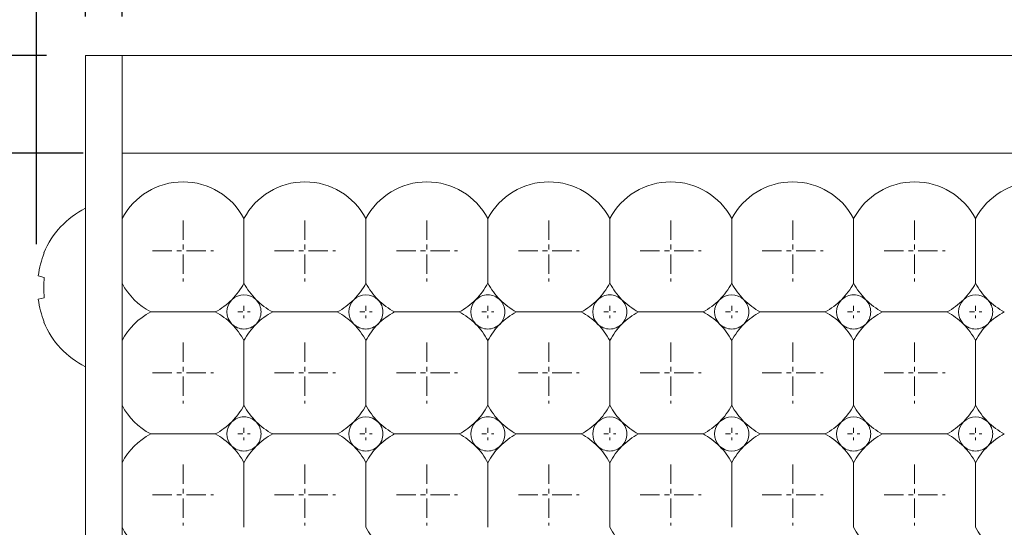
# Model space of a CAD drawing. Header units: millimetres. Extents: x -201 to 202, y 143 to 428.
# Tile 3 of 28: x -120 to -99, y 294 to 304. Entities that reach past the tile are written whole.
import ezdxf

# ---------------------------------------------------------------- set-up
doc = ezdxf.new("R2010")
doc.units = ezdxf.units.MM
doc.header["$LTSCALE"] = 0.25
doc.linetypes.add('CENTER', pattern=[50.800000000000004, 31.75, -6.35, 6.35, -6.35])
for name, color, linetype, lineweight in [('BASE', 7, 'Continuous', 20), ('CENTER', 1, 'CENTER', 9), ('DIMENSION', 6, 'Continuous', 9), ('LED LENS', 7, 'Continuous', 20), ('MXB8146', 7, 'Continuous', 20), ('SIDE PLATE', 7, 'Continuous', 20)]:
    doc.layers.add(name, color=color, linetype=linetype, lineweight=lineweight)
doc.styles.add('VS Standard', font='msgothic.ttc', dxfattribs={"height": 3})
doc.dimstyles.new('VS Standard x0.5', dxfattribs={"dimtxt": 3, "dimasz": 3, "dimexe": 0.5, "dimexo": 0.8, "dimgap": 0.5, "dimtad": 3, "dimlfac": 2, "dimrnd": 0.0001, "dimzin": 9, "dimdsep": 46, "dimtxsty": 'VS Standard', "dimcen": 0, "dimaunit": 1, "dimadec": 0, "dimazin": 2, "dimtfac": 1, "dimtmove": 0, "dimatfit": 3, "dimfxl": 1, "dimtolj": 1, "dimtzin": 0, "dimarcsym": 0})

# ---------------------------------------------------------------- blocks, each defined once
blk = doc.blocks.new('*D234')
at = {"layer": 'Defpoints', "color": 0}
for p in [(83.249331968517, 324.157393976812), (-118.250666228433, 303.238165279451), (83.249331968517, 303.238165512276)]:
    blk.add_point(p, dxfattribs=at)
at = {"layer": 'DIMENSION', "color": 0, "lineweight": -2}
for p, q in [((-118.250666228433, 304.038165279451), (-118.250666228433, 324.657393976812)), ((83.249331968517, 304.038165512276), (83.249331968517, 324.657393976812)), ((-115.250666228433, 324.157393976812), (80.249331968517, 324.157393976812))]:
    blk.add_line(p, q, dxfattribs=at)
at = {"layer": 'DIMENSION', "color": 0}
for points in [[(-115.250666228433, 324.657393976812), (-115.250666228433, 323.657393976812), (-118.250666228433, 324.157393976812)], [(80.249331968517, 323.657393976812), (80.249331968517, 324.657393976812), (83.249331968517, 324.157393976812)]]:
    blk.add_solid(points, dxfattribs=at)
at = {"layer": 'DIMENSION', "color": 0, "insert": (-17.500667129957, 326.157956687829), "char_height": 3, "attachment_point": 5, "style": 'VS Standard'}
blk.add_mtext('\\A1;403', dxfattribs=at)
blk = doc.blocks.new('*D235')
at = {"layer": 'Defpoints', "color": 0}
for p in [(82.499332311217, 314.774052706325), (-117.500668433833, 303.238165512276), (82.499332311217, 303.238165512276)]:
    blk.add_point(p, dxfattribs=at)
at = {"layer": 'DIMENSION', "color": 0, "lineweight": -2}
for p, q in [((-117.500668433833, 304.038165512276), (-117.500668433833, 315.274052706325)), ((82.499332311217, 304.038165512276), (82.499332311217, 315.274052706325)), ((-114.500668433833, 314.774052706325), (79.499332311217, 314.774052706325))]:
    blk.add_line(p, q, dxfattribs=at)
at = {"layer": 'DIMENSION', "color": 0}
for points in [[(-114.500668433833, 315.274052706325), (-114.500668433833, 314.274052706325), (-117.500668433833, 314.774052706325)], [(79.499332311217, 314.274052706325), (79.499332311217, 315.274052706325), (82.499332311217, 314.774052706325)]]:
    blk.add_solid(points, dxfattribs=at)
at = {"layer": 'DIMENSION', "color": 0, "insert": (-17.500668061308, 316.774052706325), "char_height": 3, "attachment_point": 5, "style": 'VS Standard'}
blk.add_mtext('\\A1;400', dxfattribs=at)
blk = doc.blocks.new('*D236')
at = {"layer": 'Defpoints', "color": 0}
for p in [(84.248389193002, 333.394120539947), (-119.253817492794, 298.575238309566), (84.248389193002, 298.488165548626)]:
    blk.add_point(p, dxfattribs=at)
at = {"layer": 'DIMENSION', "color": 0, "lineweight": -2}
for p, q in [((-119.253817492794, 299.375238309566), (-119.253817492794, 333.894120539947)), ((84.248389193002, 299.288165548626), (84.248389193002, 333.894120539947)), ((-116.253817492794, 333.394120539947), (81.248389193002, 333.394120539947))]:
    blk.add_line(p, q, dxfattribs=at)
at = {"layer": 'DIMENSION', "color": 0}
for points in [[(-116.253817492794, 333.894120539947), (-116.253817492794, 332.894120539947), (-119.253817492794, 333.394120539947)], [(81.248389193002, 332.894120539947), (81.248389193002, 333.894120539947), (84.248389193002, 333.394120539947)]]:
    blk.add_solid(points, dxfattribs=at)
at = {"layer": 'DIMENSION', "color": 0, "insert": (-17.502714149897, 335.645277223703), "char_height": 3, "attachment_point": 5, "style": 'VS Standard'}
blk.add_mtext('\\A1;\\A1;(407)', dxfattribs=at)
blk = doc.blocks.new('*D237')
at = {"layer": 'Defpoints', "color": 0}
for p in [(-118.250666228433, 303.238165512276), (-138.954189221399, 282.738165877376), (-118.250666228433, 282.738165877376)]:
    blk.add_point(p, dxfattribs=at)
at = {"layer": 'DIMENSION', "color": 0, "lineweight": -2}
for p, q in [((-119.050666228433, 303.238165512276), (-139.454189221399, 303.238165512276)), ((-138.954189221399, 300.238165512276), (-138.954189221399, 285.738165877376)), ((-119.050666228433, 282.738165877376), (-139.454189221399, 282.738165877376))]:
    blk.add_line(p, q, dxfattribs=at)
at = {"layer": 'DIMENSION', "color": 0}
for points in [[(-138.454189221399, 300.238165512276), (-139.454189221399, 300.238165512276), (-138.954189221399, 303.238165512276)], [(-139.454189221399, 285.738165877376), (-138.454189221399, 285.738165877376), (-138.954189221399, 282.738165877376)]]:
    blk.add_solid(points, dxfattribs=at)
at = {"layer": 'DIMENSION', "color": 0, "insert": (-140.954751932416, 292.988165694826), "char_height": 3, "attachment_point": 5, "rotation": 90, "style": 'VS Standard'}
blk.add_mtext('\\A1;41', dxfattribs=at)
blk = doc.blocks.new('*D238')
at = {"layer": 'Defpoints', "color": 0}
for p in [(-117.500668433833, 301.238165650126), (-129.431841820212, 284.738165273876), (-117.500668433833, 284.738165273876)]:
    blk.add_point(p, dxfattribs=at)
at = {"layer": 'DIMENSION', "color": 0, "lineweight": -2}
for p, q in [((-118.300668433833, 301.238165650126), (-129.931841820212, 301.238165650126)), ((-129.431841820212, 298.238165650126), (-129.431841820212, 287.738165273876)), ((-118.300668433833, 284.738165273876), (-129.931841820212, 284.738165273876))]:
    blk.add_line(p, q, dxfattribs=at)
at = {"layer": 'DIMENSION', "color": 0}
for points in [[(-128.931841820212, 298.238165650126), (-129.931841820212, 298.238165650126), (-129.431841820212, 301.238165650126)], [(-129.931841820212, 287.738165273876), (-128.931841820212, 287.738165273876), (-129.431841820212, 284.738165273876)]]:
    blk.add_solid(points, dxfattribs=at)
at = {"layer": 'DIMENSION', "color": 0, "insert": (-131.432404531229, 292.988165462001), "char_height": 3, "attachment_point": 5, "rotation": 90, "style": 'VS Standard'}
blk.add_mtext('\\A1;33', dxfattribs=at)

msp = doc.modelspace()

# ---------------------------------------------------------------- linework, layer by layer
at = {"layer": 'BASE'}
for p, q in [((-117.500668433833, 303.238165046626), (82.499332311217, 303.238165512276)), ((82.499332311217, 301.238165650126), (-117.500668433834, 301.238165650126)), ((-117.500668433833, 301.238165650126), (-117.500668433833, 284.738165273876))]:
    msp.add_line(p, q, dxfattribs=at)
at = {"layer": 'CENTER', "ltscale": 0.05}
for p, q in [((-116.250668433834, 299.863165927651), (-116.250668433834, 298.613165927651)), ((-113.750668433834, 299.863165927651), (-113.750668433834, 298.613165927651)), ((-111.250668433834, 299.863165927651), (-111.250668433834, 298.613165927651)), ((-108.750668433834, 299.863165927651), (-108.750668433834, 298.613165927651)), ((-106.250668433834, 299.863165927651), (-106.250668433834, 298.613165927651)), ((-103.750668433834, 299.863165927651), (-103.750668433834, 298.613165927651)), ((-101.250668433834, 299.863165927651), (-101.250668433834, 298.613165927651)), ((-116.875668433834, 299.238165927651), (-115.625668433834, 299.238165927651)), ((-114.375668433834, 299.238165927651), (-113.125668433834, 299.238165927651)), ((-111.875668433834, 299.238165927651), (-110.625668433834, 299.238165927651)), ((-109.375668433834, 299.238165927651), (-108.125668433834, 299.238165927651)), ((-106.875668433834, 299.238165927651), (-105.625668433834, 299.238165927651)), ((-104.375668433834, 299.238165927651), (-103.125668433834, 299.238165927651)), ((-101.875668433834, 299.238165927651), (-100.625668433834, 299.238165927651)), ((-116.250668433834, 297.363165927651), (-116.250668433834, 296.113165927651)), ((-113.750668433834, 297.363165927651), (-113.750668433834, 296.113165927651)), ((-111.250668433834, 297.363165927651), (-111.250668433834, 296.113165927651)), ((-108.750668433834, 297.363165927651), (-108.750668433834, 296.113165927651)), ((-106.250668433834, 297.363165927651), (-106.250668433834, 296.113165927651)), ((-103.750668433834, 297.363165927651), (-103.750668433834, 296.113165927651)), ((-101.250668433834, 297.363165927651), (-101.250668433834, 296.113165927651)), ((-116.875668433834, 296.738165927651), (-115.625668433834, 296.738165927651)), ((-114.375668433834, 296.738165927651), (-113.125668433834, 296.738165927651)), ((-111.875668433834, 296.738165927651), (-110.625668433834, 296.738165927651)), ((-109.375668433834, 296.738165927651), (-108.125668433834, 296.738165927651)), ((-106.875668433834, 296.738165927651), (-105.625668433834, 296.738165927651)), ((-104.375668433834, 296.738165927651), (-103.125668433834, 296.738165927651)), ((-101.875668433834, 296.738165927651), (-100.625668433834, 296.738165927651)), ((-116.250668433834, 294.863165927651), (-116.250668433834, 293.613165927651)), ((-113.750668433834, 294.863165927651), (-113.750668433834, 293.613165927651)), ((-111.250668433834, 294.863165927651), (-111.250668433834, 293.613165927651)), ((-108.750668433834, 294.863165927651), (-108.750668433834, 293.613165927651)), ((-106.250668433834, 294.863165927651), (-106.250668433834, 293.613165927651)), ((-103.750668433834, 294.863165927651), (-103.750668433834, 293.613165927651)), ((-101.250668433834, 294.863165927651), (-101.250668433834, 293.613165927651)), ((-116.875668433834, 294.238165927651), (-115.625668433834, 294.238165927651)), ((-114.375668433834, 294.238165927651), (-113.125668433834, 294.238165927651)), ((-111.875668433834, 294.238165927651), (-110.625668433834, 294.238165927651)), ((-109.375668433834, 294.238165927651), (-108.125668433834, 294.238165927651)), ((-106.875668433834, 294.238165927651), (-105.625668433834, 294.238165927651)), ((-104.375668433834, 294.238165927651), (-103.125668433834, 294.238165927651)), ((-101.875668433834, 294.238165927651), (-100.625668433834, 294.238165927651))]:
    msp.add_line(p, q, dxfattribs=at)
at = {"layer": 'CENTER', "ltscale": 0.01}
for p, q in [((-115.125668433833, 297.988165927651), (-114.875668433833, 297.988165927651)), ((-115.000668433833, 298.113165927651), (-115.000668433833, 297.863165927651)), ((-112.625668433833, 297.988165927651), (-112.375668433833, 297.988165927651)), ((-112.500668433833, 298.113165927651), (-112.500668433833, 297.863165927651)), ((-110.125668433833, 297.988165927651), (-109.875668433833, 297.988165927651)), ((-110.000668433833, 298.113165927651), (-110.000668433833, 297.863165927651)), ((-107.625668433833, 297.988165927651), (-107.375668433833, 297.988165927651)), ((-107.500668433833, 298.113165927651), (-107.500668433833, 297.863165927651)), ((-105.125668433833, 297.988165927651), (-104.875668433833, 297.988165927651)), ((-105.000668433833, 298.113165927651), (-105.000668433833, 297.863165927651)), ((-102.625668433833, 297.988165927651), (-102.375668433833, 297.988165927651)), ((-102.500668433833, 298.113165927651), (-102.500668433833, 297.863165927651)), ((-100.125668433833, 297.988165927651), (-99.875668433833, 297.988165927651)), ((-100.000668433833, 298.113165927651), (-100.000668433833, 297.863165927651)), ((-115.000668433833, 295.613165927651), (-115.000668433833, 295.363165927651)), ((-112.500668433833, 295.613165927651), (-112.500668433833, 295.363165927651)), ((-110.000668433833, 295.613165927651), (-110.000668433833, 295.363165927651)), ((-107.500668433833, 295.613165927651), (-107.500668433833, 295.363165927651)), ((-105.000668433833, 295.613165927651), (-105.000668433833, 295.363165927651)), ((-102.500668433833, 295.613165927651), (-102.500668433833, 295.363165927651)), ((-100.000668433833, 295.613165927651), (-100.000668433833, 295.363165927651)), ((-115.125668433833, 295.488165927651), (-114.875668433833, 295.488165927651)), ((-112.625668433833, 295.488165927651), (-112.375668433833, 295.488165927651)), ((-110.125668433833, 295.488165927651), (-109.875668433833, 295.488165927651)), ((-107.625668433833, 295.488165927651), (-107.375668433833, 295.488165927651)), ((-105.125668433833, 295.488165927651), (-104.875668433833, 295.488165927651)), ((-102.625668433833, 295.488165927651), (-102.375668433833, 295.488165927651)), ((-100.125668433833, 295.488165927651), (-99.875668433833, 295.488165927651))]:
    msp.add_line(p, q, dxfattribs=at)
at = {"layer": 'LED LENS'}
for p, q in [((-117.500668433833, 303.238165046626), (-117.500668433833, 286.738164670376)), ((-117.500668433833, 301.238165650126), (-117.500668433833, 284.738165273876)), ((-117.500668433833, 301.238165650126), (-117.500668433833, 286.738164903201)), ((-117.500668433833, 301.238165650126), (-117.500668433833, 286.738165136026)), ((-115.000668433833, 299.899603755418), (-115.000668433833, 299.238165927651)), ((-112.500668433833, 299.899603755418), (-112.500668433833, 299.238165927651)), ((-110.000668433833, 299.899603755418), (-110.000668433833, 299.238165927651)), ((-107.500668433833, 299.899603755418), (-107.500668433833, 299.238165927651)), ((-105.000668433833, 299.899603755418), (-105.000668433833, 299.238165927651)), ((-102.500668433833, 299.899603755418), (-102.500668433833, 299.238165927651)), ((-100.000668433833, 299.899603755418), (-100.000668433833, 299.238165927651)), ((-115.000668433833, 299.238165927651), (-115.000668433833, 298.576728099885)), ((-112.500668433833, 299.238165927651), (-112.500668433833, 298.576728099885)), ((-110.000668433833, 299.238165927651), (-110.000668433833, 298.576728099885)), ((-107.500668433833, 299.238165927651), (-107.500668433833, 298.576728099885)), ((-105.000668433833, 299.238165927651), (-105.000668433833, 298.576728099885)), ((-102.500668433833, 299.238165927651), (-102.500668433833, 298.576728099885)), ((-100.000668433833, 299.238165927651), (-100.000668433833, 298.576728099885)), ((-116.912106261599, 297.988165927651), (-115.589230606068, 297.988165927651)), ((-114.412106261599, 297.988165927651), (-113.089230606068, 297.988165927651)), ((-111.912106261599, 297.988165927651), (-110.589230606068, 297.988165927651)), ((-109.412106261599, 297.988165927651), (-108.089230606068, 297.988165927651)), ((-106.912106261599, 297.988165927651), (-105.589230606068, 297.988165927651)), ((-104.412106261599, 297.988165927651), (-103.089230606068, 297.988165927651)), ((-101.912106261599, 297.988165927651), (-100.589230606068, 297.988165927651)), ((-115.000668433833, 297.399603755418), (-115.000668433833, 296.738165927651)), ((-112.500668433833, 297.399603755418), (-112.500668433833, 296.738165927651)), ((-110.000668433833, 297.399603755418), (-110.000668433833, 296.738165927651)), ((-107.500668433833, 297.399603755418), (-107.500668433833, 296.738165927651)), ((-105.000668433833, 297.399603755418), (-105.000668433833, 296.738165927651)), ((-102.500668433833, 297.399603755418), (-102.500668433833, 296.738165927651)), ((-100.000668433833, 297.399603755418), (-100.000668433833, 296.738165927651)), ((-115.000668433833, 296.738165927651), (-115.000668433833, 296.076728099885)), ((-112.500668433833, 296.738165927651), (-112.500668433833, 296.076728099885)), ((-110.000668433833, 296.738165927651), (-110.000668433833, 296.076728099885)), ((-107.500668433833, 296.738165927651), (-107.500668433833, 296.076728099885)), ((-105.000668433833, 296.738165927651), (-105.000668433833, 296.076728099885)), ((-102.500668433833, 296.738165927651), (-102.500668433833, 296.076728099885)), ((-100.000668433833, 296.738165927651), (-100.000668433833, 296.076728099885)), ((-116.912106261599, 295.488165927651), (-115.589230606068, 295.488165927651)), ((-114.412106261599, 295.488165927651), (-113.089230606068, 295.488165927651)), ((-111.912106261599, 295.488165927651), (-110.589230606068, 295.488165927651)), ((-109.412106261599, 295.488165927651), (-108.089230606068, 295.488165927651)), ((-106.912106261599, 295.488165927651), (-105.589230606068, 295.488165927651)), ((-104.412106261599, 295.488165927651), (-103.089230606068, 295.488165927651)), ((-101.912106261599, 295.488165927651), (-100.589230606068, 295.488165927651)), ((-115.000668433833, 294.899603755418), (-115.000668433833, 294.238165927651)), ((-112.500668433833, 294.899603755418), (-112.500668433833, 294.238165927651)), ((-110.000668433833, 294.899603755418), (-110.000668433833, 294.238165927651)), ((-107.500668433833, 294.899603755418), (-107.500668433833, 294.238165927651)), ((-105.000668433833, 294.899603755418), (-105.000668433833, 294.238165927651)), ((-102.500668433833, 294.899603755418), (-102.500668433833, 294.238165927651)), ((-100.000668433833, 294.899603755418), (-100.000668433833, 294.238165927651)), ((-115.000668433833, 294.238165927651), (-115.000668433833, 293.576728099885)), ((-112.500668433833, 294.238165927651), (-112.500668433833, 293.576728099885)), ((-110.000668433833, 294.238165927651), (-110.000668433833, 293.576728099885)), ((-107.500668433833, 294.238165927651), (-107.500668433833, 293.576728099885)), ((-105.000668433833, 294.238165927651), (-105.000668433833, 293.576728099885)), ((-102.500668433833, 294.238165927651), (-102.500668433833, 293.576728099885)), ((-100.000668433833, 294.238165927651), (-100.000668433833, 293.576728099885))]:
    msp.add_line(p, q, dxfattribs=at)
for centre, radius, start, end in [((-116.250668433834, 299.238165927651), 1.414213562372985, 27.885566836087, 152.11443316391), ((-113.750668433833, 299.238165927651), 1.414213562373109, 27.885566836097, 152.114433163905), ((-111.250668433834, 299.238165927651), 1.414213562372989, 27.8855668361, 152.114433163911), ((-108.750668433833, 299.238165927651), 1.414213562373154, 27.885566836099, 152.114433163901), ((-106.250668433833, 299.238165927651), 1.41421356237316, 27.885566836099, 152.114433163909), ((-103.750668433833, 299.238165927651), 1.41421356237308, 27.885566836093, 152.114433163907), ((-101.250668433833, 299.238165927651), 1.414213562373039, 27.885566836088, 152.114433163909), ((-98.750668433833, 299.238165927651), 1.414213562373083, 27.885566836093, 152.114433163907), ((-116.250668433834, 299.238165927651), 1.414213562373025, 207.885566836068, 242.114433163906), ((-116.250668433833, 299.238165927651), 1.414213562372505, 314.999999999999, 332.114433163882), ((-113.750668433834, 299.238165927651), 1.414213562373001, 207.885566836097, 225.000000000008), ((-113.750668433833, 299.238165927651), 1.414213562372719, 314.999999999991, 332.114433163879), ((-111.250668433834, 299.238165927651), 1.414213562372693, 207.885566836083, 224.999999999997), ((-111.250668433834, 299.238165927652), 1.414213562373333, 314.999999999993, 332.114433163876), ((-108.750668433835, 299.238165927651), 1.414213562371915, 207.885566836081, 225.000000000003), ((-108.750668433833, 299.238165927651), 1.414213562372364, 315.000000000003, 332.114433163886), ((-106.250668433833, 299.238165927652), 1.414213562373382, 207.885566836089, 224.999999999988), ((-106.250668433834, 299.238165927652), 1.414213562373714, 315, 332.114433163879), ((-103.750668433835, 299.238165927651), 1.414213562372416, 207.885566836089, 225.000000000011), ((-103.750668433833, 299.238165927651), 1.414213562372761, 314.999999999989, 332.114433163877), ((-101.250668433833, 299.238165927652), 1.414213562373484, 207.885566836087, 224.999999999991), ((-101.250668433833, 299.238165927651), 1.414213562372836, 314.999999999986, 332.114433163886), ((-98.750668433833, 299.238165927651), 1.414213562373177, 207.885566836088, 225.000000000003), ((-116.250668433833, 299.238165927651), 1.414213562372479, 297.885566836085, 315), ((-115.000668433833, 297.988165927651), 0.3500000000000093, 135.000000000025, 224.999999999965), ((-115.000668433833, 297.988165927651), 0.3500000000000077, 45.000000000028, 135.000000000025), ((-115.000668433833, 297.988165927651), 0.3499999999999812, 0, 45.00000000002), ((-113.750668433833, 299.238165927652), 1.414213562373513, 224.999999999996, 242.114433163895), ((-113.750668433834, 299.238165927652), 1.414213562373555, 297.885566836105, 314.999999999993), ((-112.500668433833, 297.988165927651), 0.3499999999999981, 135.000000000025, 224.999999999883), ((-112.500668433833, 297.988165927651), 0.3500000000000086, 45.000000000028, 135.000000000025), ((-112.500668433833, 297.988165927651), 0.3500000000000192, 0, 45.000000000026), ((-111.250668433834, 299.238165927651), 1.414213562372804, 224.999999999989, 242.11443316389), ((-111.250668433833, 299.238165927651), 1.41421356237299, 297.885566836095, 315.000000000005), ((-110.000668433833, 297.988165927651), 0.3499999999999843, 135.00000000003, 224.999999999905), ((-110.000668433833, 297.988165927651), 0.3499999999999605, 45.000000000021, 135.000000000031), ((-110.000668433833, 297.988165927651), 0.3500000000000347, 0, 45.000000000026), ((-108.750668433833, 299.238165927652), 1.414213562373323, 224.999999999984, 242.11443316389), ((-108.750668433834, 299.238165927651), 1.414213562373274, 297.885566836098, 314.999999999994), ((-107.500668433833, 297.988165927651), 0.3499999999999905, 135.000000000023, 224.999999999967), ((-107.500668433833, 297.988165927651), 0.3499999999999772, 45.00000000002, 135.00000000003), ((-107.500668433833, 297.988165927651), 0.3499999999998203, 0, 45.000000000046), ((-106.250668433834, 299.238165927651), 1.4142135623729, 224.999999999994, 242.114433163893), ((-106.250668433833, 299.238165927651), 1.414213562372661, 297.885566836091, 314.999999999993), ((-105.000668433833, 297.988165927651), 0.3500000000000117, 135.000000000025, 224.999999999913), ((-105.000668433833, 297.988165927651), 0.3499999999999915, 45.00000000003, 135.000000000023), ((-105.000668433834, 297.988165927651), 0.3500000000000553, 0, 45.000000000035), ((-103.750668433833, 299.238165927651), 1.414213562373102, 225, 242.114433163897), ((-103.750668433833, 299.238165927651), 1.41421356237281, 297.885566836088, 314.999999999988), ((-102.500668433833, 297.988165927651), 0.3500000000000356, 135.000000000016, 224.999999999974), ((-102.500668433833, 297.988165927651), 0.349999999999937, 45.000000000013, 135.000000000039), ((-102.500668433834, 297.988165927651), 0.3500000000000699, 0, 45.000000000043), ((-101.250668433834, 299.238165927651), 1.414213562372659, 224.999999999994, 242.114433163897), ((-101.250668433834, 299.238165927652), 1.414213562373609, 297.885566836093, 314.999999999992), ((-100.000668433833, 297.988165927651), 0.3499999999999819, 135.00000000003, 224.999999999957), ((-100.000668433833, 297.988165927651), 0.350000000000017, 45.000000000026, 135.000000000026), ((-100.000668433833, 297.988165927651), 0.3499999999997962, 0, 45.000000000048), ((-98.750668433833, 299.238165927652), 1.414213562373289, 224.999999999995, 242.114433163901), ((-116.250668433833, 296.738165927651), 1.414213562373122, 117.885566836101, 152.114433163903), ((-116.250668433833, 296.738165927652), 1.414213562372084, 44.999999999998, 62.114433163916), ((-115.000668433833, 297.988165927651), 0.3499999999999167, 314.999999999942, 0), ((-113.750668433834, 296.738165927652), 1.414213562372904, 117.885566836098, 134.999999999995), ((-113.750668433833, 296.738165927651), 1.414213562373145, 45.000000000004, 62.114433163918), ((-112.500668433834, 297.988165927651), 0.3500000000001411, 314.999999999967, 0), ((-111.250668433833, 296.738165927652), 1.414213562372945, 117.885566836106, 135.000000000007), ((-111.250668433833, 296.738165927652), 1.414213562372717, 45.000000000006, 62.11443316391), ((-110.000668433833, 297.988165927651), 0.3499999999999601, 314.999999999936, 0), ((-108.750668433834, 296.738165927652), 1.414213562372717, 117.885566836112, 135.000000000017), ((-108.750668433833, 296.738165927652), 1.414213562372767, 45.000000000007, 62.114433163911), ((-107.500668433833, 297.988165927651), 0.3499999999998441, 314.999999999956, 0), ((-106.250668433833, 296.738165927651), 1.4142135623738, 117.885566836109, 134.999999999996), ((-106.250668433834, 296.738165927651), 1.414213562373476, 45.000000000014, 62.114433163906), ((-105.000668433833, 297.988165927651), 0.3499999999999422, 314.99999999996, 0), ((-103.750668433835, 296.738165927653), 1.414213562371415, 117.885566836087, 135.000000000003), ((-103.750668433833, 296.738165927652), 1.414213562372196, 44.999999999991, 62.11443316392), ((-102.500668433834, 297.988165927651), 0.3500000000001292, 315.000000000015, 0), ((-101.250668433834, 296.738165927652), 1.414213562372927, 117.885566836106, 135.000000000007), ((-101.250668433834, 296.738165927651), 1.414213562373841, 45.000000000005, 62.114433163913), ((-100.000668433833, 297.988165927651), 0.3500000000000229, 314.999999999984, 0), ((-98.750668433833, 296.738165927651), 1.414213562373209, 117.885566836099, 134.999999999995), ((-116.250668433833, 296.738165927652), 1.414213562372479, 27.885566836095, 45), ((-115.000668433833, 297.988165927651), 0.3500000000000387, 224.999999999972, 314.999999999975), ((-113.750668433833, 296.738165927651), 1.414213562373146, 135.000000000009, 152.114433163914), ((-113.750668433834, 296.738165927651), 1.414213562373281, 27.885566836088, 44.999999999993), ((-112.500668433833, 297.988165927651), 0.3500000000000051, 224.999999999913, 314.999999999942), ((-111.250668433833, 296.738165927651), 1.414213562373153, 134.999999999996, 152.114433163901), ((-111.250668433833, 296.738165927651), 1.414213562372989, 27.885566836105, 45.00000000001), ((-110.000668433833, 297.988165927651), 0.3499999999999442, 224.999999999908, 314.99999999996), ((-108.750668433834, 296.738165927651), 1.414213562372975, 135.000000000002, 152.114433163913), ((-108.750668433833, 296.738165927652), 1.414213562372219, 27.885566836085, 45.000000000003), ((-107.500668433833, 297.988165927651), 0.3500000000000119, 224.999999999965, 314.999999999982), ((-106.250668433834, 296.738165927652), 1.414213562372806, 135.000000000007, 152.114433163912), ((-106.250668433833, 296.738165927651), 1.414213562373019, 27.885566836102, 45.00000000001), ((-105.000668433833, 297.988165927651), 0.3499999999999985, 224.999999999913, 314.999999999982), ((-103.750668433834, 296.738165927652), 1.414213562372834, 135.000000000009, 152.11443316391), ((-103.750668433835, 296.738165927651), 1.414213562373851, 27.885566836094, 44.999999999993), ((-102.500668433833, 297.988165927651), 0.3499999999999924, 224.999999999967, 314.999999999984), ((-101.250668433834, 296.738165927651), 1.414213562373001, 135.000000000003, 152.114433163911), ((-101.250668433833, 296.738165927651), 1.41421356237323, 27.885566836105, 45.000000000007), ((-100.000668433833, 297.988165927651), 0.3500000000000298, 224.999999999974, 314.999999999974), ((-98.750668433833, 296.738165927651), 1.414213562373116, 135.000000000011, 152.114433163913), ((-116.250668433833, 296.738165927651), 1.414213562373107, 207.885566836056, 242.114433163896), ((-116.250668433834, 296.738165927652), 1.414213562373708, 314.999999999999, 332.114433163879), ((-113.750668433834, 296.738165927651), 1.414213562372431, 207.885566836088, 225.000000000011), ((-113.750668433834, 296.738165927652), 1.414213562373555, 314.999999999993, 332.114433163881), ((-111.250668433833, 296.738165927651), 1.414213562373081, 207.885566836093, 224.999999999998), ((-111.250668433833, 296.738165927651), 1.414213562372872, 314.999999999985, 332.114433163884), ((-108.750668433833, 296.738165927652), 1.41421356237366, 207.885566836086, 224.999999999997), ((-108.750668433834, 296.738165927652), 1.414213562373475, 314.999999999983, 332.114433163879), ((-106.250668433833, 296.738165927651), 1.414213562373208, 207.885566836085, 224.999999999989), ((-106.250668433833, 296.738165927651), 1.41421356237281, 314.999999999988, 332.114433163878), ((-103.750668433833, 296.738165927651), 1.414213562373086, 207.885566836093, 225), ((-103.750668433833, 296.738165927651), 1.414213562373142, 314.999999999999, 332.114433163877), ((-101.250668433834, 296.738165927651), 1.414213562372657, 207.885566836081, 224.999999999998), ((-101.250668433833, 296.738165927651), 1.414213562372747, 314.999999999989, 332.114433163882), ((-98.750668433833, 296.738165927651), 1.414213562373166, 207.885566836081, 224.99999999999), ((-115.000668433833, 295.488165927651), 0.3499999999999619, 45.000000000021, 135.000000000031), ((-112.500668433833, 295.488165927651), 0.3499999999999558, 45.000000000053, 135.00000000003), ((-110.000668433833, 295.488165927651), 0.3499999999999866, 45.00000000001, 135.00000000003), ((-107.500668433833, 295.488165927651), 0.3500000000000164, 45.000000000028, 135.000000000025), ((-105.000668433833, 295.488165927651), 0.3499999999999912, 45.00000000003, 135.000000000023), ((-102.500668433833, 295.488165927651), 0.3499999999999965, 45.00000000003, 135.000000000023), ((-100.000668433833, 295.488165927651), 0.3500000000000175, 45.000000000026, 135.000000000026), ((-116.250668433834, 296.738165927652), 1.414213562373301, 297.885566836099, 315.000000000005), ((-115.000668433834, 295.488165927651), 0.3499999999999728, 134.999999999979, 224.999999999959), ((-115.000668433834, 295.488165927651), 0.3500000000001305, 0, 44.999999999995), ((-113.750668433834, 296.738165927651), 1.414213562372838, 225.000000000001, 242.114433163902), ((-113.750668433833, 296.738165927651), 1.414213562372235, 297.885566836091, 315.00000000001), ((-112.500668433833, 295.488165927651), 0.3500000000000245, 135.000000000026, 224.999999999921), ((-112.500668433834, 295.488165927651), 0.3500000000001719, 0, 45.000000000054), ((-111.250668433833, 296.738165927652), 1.414213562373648, 224.999999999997, 242.114433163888), ((-111.250668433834, 296.738165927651), 1.414213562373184, 297.885566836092, 314.999999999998), ((-110.000668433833, 295.488165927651), 0.3500000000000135, 135.000000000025, 224.999999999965), ((-110.000668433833, 295.488165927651), 0.3499999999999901, 0, 45.00000000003), ((-108.750668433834, 296.738165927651), 1.414213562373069, 224.999999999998, 242.114433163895), ((-108.750668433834, 296.738165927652), 1.414213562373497, 297.885566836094, 314.99999999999), ((-107.500668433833, 295.488165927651), 0.3499999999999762, 135.000000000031, 224.999999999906), ((-107.500668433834, 295.488165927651), 0.3500000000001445, 0, 44.999999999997), ((-106.250668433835, 296.73816592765), 1.414213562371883, 224.99999999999, 242.114433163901), ((-106.250668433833, 296.738165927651), 1.414213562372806, 297.885566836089, 315.000000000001), ((-105.000668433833, 295.488165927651), 0.3500000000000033, 135.000000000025, 224.999999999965), ((-105.000668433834, 295.488165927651), 0.3500000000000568, 0, 45.000000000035), ((-103.750668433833, 296.738165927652), 1.414213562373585, 224.999999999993, 242.114433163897), ((-103.750668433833, 296.738165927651), 1.41421356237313, 297.885566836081, 315.000000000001), ((-102.500668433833, 295.488165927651), 0.349999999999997, 135.000000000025, 224.999999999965), ((-102.500668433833, 295.488165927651), 0.3499999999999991, 0, 45.000000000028), ((-101.250668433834, 296.738165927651), 1.414213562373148, 225.000000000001, 242.114433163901), ((-101.250668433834, 296.738165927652), 1.414213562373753, 297.885566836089, 314.999999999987), ((-100.000668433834, 295.488165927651), 0.3499999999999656, 135.000000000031, 224.999999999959), ((-100.000668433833, 295.488165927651), 0.3499999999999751, 0, 45.000000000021), ((-98.750668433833, 296.738165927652), 1.414213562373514, 224.999999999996, 242.114433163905), ((-116.250668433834, 294.238165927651), 1.414213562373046, 117.885566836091, 152.114433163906), ((-116.250668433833, 294.238165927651), 1.414213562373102, 45, 62.114433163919), ((-115.000668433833, 295.488165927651), 0.3499999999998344, 314.999999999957, 0), ((-113.750668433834, 294.238165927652), 1.414213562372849, 117.885566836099, 134.999999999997), ((-113.750668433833, 294.238165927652), 1.414213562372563, 45.000000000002, 62.114433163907), ((-112.500668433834, 295.488165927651), 0.350000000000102, 314.999999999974, 0), ((-111.250668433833, 294.238165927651), 1.414213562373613, 117.88556683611, 135.000000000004), ((-111.250668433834, 294.238165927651), 1.414213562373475, 45.000000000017, 62.114433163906), ((-110.000668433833, 295.488165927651), 0.3499999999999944, 314.999999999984, 0), ((-108.750668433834, 294.238165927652), 1.414213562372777, 117.88556683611, 135.000000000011), ((-108.750668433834, 294.238165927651), 1.414213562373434, 45.000000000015, 62.114433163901), ((-107.500668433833, 295.488165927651), 0.3500000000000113, 314.999999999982, 0), ((-106.250668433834, 294.238165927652), 1.414213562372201, 117.885566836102, 135.00000000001), ((-106.250668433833, 294.238165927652), 1.414213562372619, 45.000000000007, 62.114433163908), ((-105.000668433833, 295.488165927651), 0.3499999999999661, 314.999999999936, 0), ((-103.750668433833, 294.238165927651), 1.41421356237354, 117.885566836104, 135.000000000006), ((-103.750668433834, 294.238165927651), 1.414213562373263, 45.000000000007, 62.114433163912), ((-102.500668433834, 295.488165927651), 0.3500000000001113, 315.000000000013, 0), ((-101.250668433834, 294.238165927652), 1.414213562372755, 117.885566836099, 135.000000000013), ((-101.250668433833, 294.238165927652), 1.414213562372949, 44.999999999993, 62.114433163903), ((-100.000668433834, 295.488165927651), 0.3500000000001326, 315.000000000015, 0), ((-98.750668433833, 294.238165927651), 1.414213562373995, 117.885566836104, 134.999999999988), ((-116.250668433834, 294.238165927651), 1.414213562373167, 27.885566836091, 44.99999999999), ((-115.000668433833, 295.488165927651), 0.3499999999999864, 224.999999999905, 314.999999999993), ((-113.750668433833, 294.238165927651), 1.414213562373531, 135.000000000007, 152.114433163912), ((-113.750668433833, 294.238165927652), 1.414213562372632, 27.885566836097, 45.000000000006), ((-112.500668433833, 295.488165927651), 0.3499999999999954, 224.999999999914, 314.999999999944), ((-111.250668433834, 294.238165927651), 1.414213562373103, 135, 152.114433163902), ((-111.250668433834, 294.238165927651), 1.414213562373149, 27.885566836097, 45.000000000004), ((-110.000668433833, 295.488165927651), 0.3500000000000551, 224.999999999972, 314.999999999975), ((-108.750668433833, 294.238165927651), 1.414213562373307, 135.000000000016, 152.114433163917), ((-108.750668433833, 294.238165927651), 1.414213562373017, 27.885566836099, 44.999999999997), ((-107.500668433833, 295.488165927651), 0.3499999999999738, 224.999999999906, 314.999999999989), ((-106.250668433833, 294.238165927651), 1.41421356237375, 134.999999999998, 152.114433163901), ((-106.250668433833, 294.238165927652), 1.414213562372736, 27.885566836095, 45.000000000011), ((-105.000668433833, 295.488165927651), 0.3500000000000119, 224.999999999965, 314.999999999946), ((-103.750668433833, 294.238165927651), 1.414213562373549, 135.000000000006, 152.114433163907), ((-103.750668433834, 294.238165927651), 1.414213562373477, 27.885566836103, 45.000000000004), ((-102.500668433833, 295.488165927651), 0.3500000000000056, 224.999999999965, 314.999999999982), ((-101.250668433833, 294.238165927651), 1.414213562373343, 135.00000000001, 152.114433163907), ((-101.250668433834, 294.238165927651), 1.414213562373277, 27.885566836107, 45.000000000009), ((-100.000668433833, 295.488165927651), 0.3500000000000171, 224.999999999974, 314.999999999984), ((-98.750668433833, 294.238165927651), 1.414213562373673, 135.000000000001, 152.114433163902), ((-116.250668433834, 294.238165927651), 1.414213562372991, 207.885566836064, 242.114433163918), ((-111.250668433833, 294.238165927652), 1.414213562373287, 207.885566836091, 224.999999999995), ((-106.250668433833, 294.238165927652), 1.414213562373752, 207.885566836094, 225), ((-101.250668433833, 294.238165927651), 1.414213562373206, 207.885566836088, 224.999999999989), ((-98.750668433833, 294.238165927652), 1.414213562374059, 207.885566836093, 224.999999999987)]:
    msp.add_arc(centre, radius, start, end, dxfattribs=at)
at = {"layer": 'MXB8146'}
for p, q in [((-118.250666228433, 300.113165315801), (-118.250666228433, 296.863165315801)), ((-119.094327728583, 299.196274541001), (-119.105970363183, 299.199394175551)), ((-119.094327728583, 298.696274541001), (-119.218380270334, 298.729514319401)), ((-119.218380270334, 298.246816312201), (-119.094327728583, 298.280056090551)), ((-119.105970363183, 297.776936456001), (-119.094327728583, 297.780056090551))]:
    msp.add_line(p, q, dxfattribs=at)
for centre, radius, start, end in [((-117.430353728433, 298.488165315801), 1.8203125, 116.784995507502, 157.000817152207), ((-117.378168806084, 298.490299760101), 1.855694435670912, 157.639247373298, 172.593483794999), ((-117.240268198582, 298.488165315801), 1.865702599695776, 173.595631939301, 186.404368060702), ((-117.378168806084, 298.486030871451), 1.855694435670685, 187.406516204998, 202.360752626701), ((-117.430353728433, 298.488165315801), 1.8203125, 202.999182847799, 243.215004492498)]:
    msp.add_arc(centre, radius, start, end, dxfattribs=at)
at = {"layer": 'SIDE PLATE'}
msp.add_lwpolyline([(-117.500668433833, 303.238165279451), (-117.500668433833, 282.738165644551), (-118.250666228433, 282.738165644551), (-118.250666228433, 303.238165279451)], close=True, dxfattribs=at)

# ---------------------------------------------------------------- dimensions: what is measured, and where the dimension line sits
at = {"layer": 'DIMENSION'}
dim = msp.add_linear_dim(base=(84.248389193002, 333.394120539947), p1=(-119.253817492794, 298.575238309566), p2=(84.248389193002, 298.488165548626), text='\\A1;(<>)', dimstyle='VS Standard x0.5', dxfattribs=at)
dim.commit()
dim.dimension.update_dxf_attribs({"geometry": '*D236', "text_midpoint": (-17.502714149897, 333.394120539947), "dimtype": 160})
for base, p1, p2, picture, middle in [((83.249331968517, 324.157393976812), (-118.250666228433, 303.238165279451), (83.249331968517, 303.238165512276), '*D234', (-17.500667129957, 324.157393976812)), ((82.499332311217, 314.774052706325), (-117.500668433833, 303.238165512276), (82.499332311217, 303.238165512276), '*D235', (-17.500668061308, 314.774052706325))]:
    dim = msp.add_linear_dim(base=base, p1=p1, p2=p2, dimstyle='VS Standard x0.5', dxfattribs=at)
    dim.commit()
    dim.dimension.update_dxf_attribs({"geometry": picture, "text_midpoint": middle, "dimtype": 160})
for base, p1, p2, picture, middle in [((-138.954189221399, 282.738165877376), (-118.250666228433, 303.238165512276), (-118.250666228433, 282.738165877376), '*D237', (-140.954751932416, 292.988165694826)), ((-129.431841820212, 284.738165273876), (-117.500668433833, 301.238165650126), (-117.500668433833, 284.738165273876), '*D238', (-131.432404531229, 292.988165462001))]:
    dim = msp.add_linear_dim(base=base, p1=p1, p2=p2, angle=90, dimstyle='VS Standard x0.5', dxfattribs=at)
    dim.commit()
    dim.dimension.update_dxf_attribs({"geometry": picture, "text_midpoint": middle})

doc.saveas('drawing.dxf')
